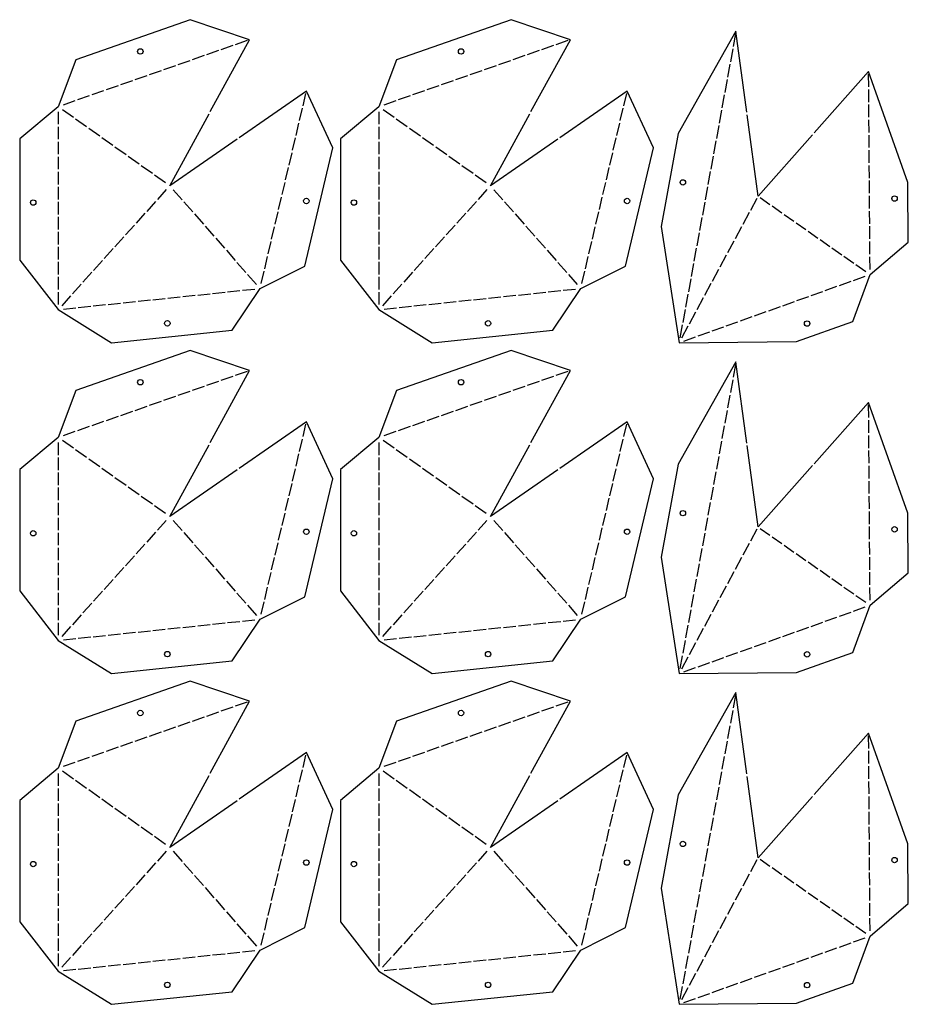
# Model space of a CAD drawing. Header units: millimetres. Extents: x 10 to 1452, y 10 to 2838.
# Tile 4 of 8: x 760 to 1452, y 525 to 1292. Entities that reach past the tile are written whole.
import ezdxf

# ---------------------------------------------------------------- set-up
doc = ezdxf.new("R2010")
doc.units = ezdxf.units.MM
doc.layers.add('CUT', color=1, linetype='CONTINUOUS')

msp = doc.modelspace()

# ---------------------------------------------------------------- linework, layer by layer
at = {"layer": 'CUT'}
for p, q in [((1317.315, 1281.326), (1315.494, 1271.351)), ((936.893, 1275.867), (927.597, 1272.616)), ((1186.767, 1275.867), (1177.47, 1272.616)), ((914.524, 1268.046), (905.228, 1264.796)), ((925.709, 1271.956), (916.412, 1268.706)), ((1164.398, 1268.046), (1155.101, 1264.796)), ((1175.582, 1271.956), (1166.286, 1268.706)), ((1315.134, 1269.384), (1313.312, 1259.409)), ((892.156, 1260.225), (882.859, 1256.975)), ((903.34, 1264.135), (894.043, 1260.885)), ((1142.029, 1260.225), (1132.732, 1256.975)), ((1153.213, 1264.135), (1143.917, 1260.885)), ((869.787, 1252.404), (860.49, 1249.154)), ((880.971, 1256.315), (871.675, 1253.064)), ((1119.66, 1252.404), (1110.364, 1249.154)), ((1130.844, 1256.315), (1121.548, 1253.064)), ((1312.953, 1257.442), (1311.131, 1247.467)), ((847.418, 1244.583), (838.121, 1241.333)), ((858.602, 1248.494), (849.306, 1245.243)), ((1097.291, 1244.583), (1087.995, 1241.333)), ((1108.476, 1248.494), (1099.179, 1245.243)), ((1310.772, 1245.499), (1308.95, 1235.524)), ((1421.081, 1239.858), (1421.009, 1249.706)), ((825.049, 1236.762), (815.753, 1233.512)), ((836.233, 1240.673), (826.937, 1237.422)), ((1074.922, 1236.762), (1065.626, 1233.512)), ((1086.107, 1240.673), (1076.81, 1237.422)), ((1421.167, 1228.01), (1421.095, 1237.858)), ((802.68, 1228.942), (793.384, 1225.691)), ((813.865, 1232.852), (804.568, 1229.602)), ((980.413, 1225.061), (982.674, 1234.646)), ((1052.554, 1228.942), (1043.257, 1225.691)), ((1063.738, 1232.852), (1054.442, 1229.602)), ((1230.286, 1225.061), (1232.547, 1234.646)), ((1308.591, 1233.557), (1306.769, 1223.582)), ((789.61, 1220.371), (789.615, 1210.677)), ((801.487, 1215.944), (792.87, 1222.057)), ((977.693, 1213.529), (979.954, 1223.114)), ((1039.483, 1220.371), (1039.488, 1210.677)), ((1051.36, 1215.944), (1042.744, 1222.057)), ((1227.566, 1213.529), (1229.827, 1223.114)), ((1306.41, 1221.614), (1304.588, 1211.64)), ((1421.254, 1216.162), (1421.182, 1226.01)), ((811.735, 1208.675), (803.118, 1214.787)), ((1061.608, 1208.675), (1052.992, 1214.787)), ((1421.34, 1204.314), (1421.268, 1214.162)), ((789.616, 1208.677), (789.62, 1198.982)), ((821.983, 1201.405), (813.366, 1207.518)), ((974.973, 1201.997), (977.234, 1211.582)), ((1039.489, 1208.677), (1039.494, 1198.982)), ((1071.856, 1201.405), (1063.24, 1207.518)), ((1224.846, 1201.997), (1227.107, 1211.582)), ((1304.229, 1209.672), (1302.407, 1199.697)), ((789.621, 1196.982), (789.626, 1187.288)), ((832.231, 1194.136), (823.614, 1200.248)), ((972.253, 1190.465), (974.514, 1200.05)), ((1039.495, 1196.982), (1039.499, 1187.288)), ((1082.104, 1194.136), (1073.487, 1200.248)), ((1222.126, 1190.465), (1224.387, 1200.05)), ((1302.047, 1197.73), (1300.226, 1187.755)), ((1421.427, 1192.466), (1421.355, 1202.314)), ((842.479, 1186.867), (833.862, 1192.979)), ((1092.352, 1186.867), (1083.735, 1192.979)), ((1421.513, 1180.618), (1421.441, 1190.466)), ((789.627, 1185.288), (789.632, 1175.593)), ((852.727, 1179.597), (844.11, 1185.709)), ((969.533, 1178.933), (971.794, 1188.518)), ((1039.5, 1185.288), (1039.505, 1175.593)), ((1102.6, 1179.597), (1093.983, 1185.709)), ((1219.406, 1178.933), (1221.667, 1188.518)), ((1299.866, 1185.787), (1298.044, 1175.812)), ((789.633, 1173.593), (789.637, 1163.899)), ((862.974, 1172.328), (854.358, 1178.44)), ((966.813, 1167.401), (969.074, 1176.986)), ((1039.506, 1173.593), (1039.511, 1163.899)), ((1112.848, 1172.328), (1104.231, 1178.44)), ((1216.687, 1167.401), (1218.947, 1176.986)), ((1297.685, 1173.845), (1295.863, 1163.87)), ((1421.6, 1168.77), (1421.528, 1178.618)), ((873.222, 1165.058), (864.606, 1171.171)), ((1123.096, 1165.058), (1114.479, 1171.171)), ((1421.686, 1156.922), (1421.614, 1166.77)), ((789.638, 1161.899), (789.643, 1152.204)), ((873.808, 1159.771), (866.868, 1152.063)), ((879.128, 1159.741), (886.107, 1151.811)), ((964.093, 1155.869), (966.354, 1165.454)), ((1039.512, 1161.899), (1039.516, 1152.204)), ((1123.682, 1159.771), (1116.741, 1152.063)), ((1129.001, 1159.741), (1135.98, 1151.811)), ((1213.967, 1155.869), (1216.227, 1165.454)), ((1295.504, 1161.903), (1293.682, 1151.928)), ((865.53, 1150.577), (858.59, 1142.869)), ((961.373, 1144.337), (963.634, 1153.923)), ((1115.403, 1150.577), (1108.463, 1142.869)), ((1211.247, 1144.337), (1213.508, 1153.923)), ((1333.905, 1152.955), (1328.891, 1143.648)), ((1336.492, 1153.57), (1344.188, 1148.189)), ((1421.773, 1145.074), (1421.701, 1154.922)), ((789.644, 1150.204), (789.649, 1140.51)), ((887.428, 1150.309), (894.408, 1142.379)), ((1039.517, 1150.204), (1039.522, 1140.51)), ((1137.302, 1150.309), (1144.281, 1142.379)), ((1293.323, 1149.96), (1291.501, 1139.985)), ((1345.827, 1147.043), (1353.523, 1141.662)), ((1421.859, 1133.226), (1421.787, 1143.074)), ((789.65, 1138.51), (789.655, 1128.815)), ((857.251, 1141.383), (850.311, 1133.675)), ((895.729, 1140.877), (902.709, 1132.947)), ((958.653, 1132.805), (960.914, 1142.391)), ((1039.523, 1138.51), (1039.528, 1128.815)), ((1107.125, 1141.383), (1100.184, 1133.675)), ((1145.603, 1140.877), (1152.582, 1132.947)), ((1208.527, 1132.805), (1210.788, 1142.391)), ((1291.142, 1138.018), (1289.32, 1128.043)), ((1327.942, 1141.887), (1322.929, 1132.579)), ((1355.163, 1140.516), (1362.859, 1135.135)), ((848.973, 1132.189), (842.033, 1124.481)), ((904.03, 1131.445), (911.01, 1123.515)), ((955.934, 1121.273), (958.194, 1130.859)), ((1098.846, 1132.189), (1091.906, 1124.481)), ((1153.903, 1131.445), (1160.883, 1123.515)), ((1205.807, 1121.273), (1208.068, 1130.859)), ((1321.98, 1130.819), (1316.966, 1121.511)), ((1364.498, 1133.989), (1372.194, 1128.608)), ((1373.833, 1127.462), (1381.529, 1122.081)), ((1421.946, 1121.378), (1421.874, 1131.226)), ((789.656, 1126.815), (789.66, 1117.121)), ((840.694, 1122.994), (833.754, 1115.287)), ((912.331, 1122.014), (919.31, 1114.083)), ((1039.529, 1126.815), (1039.534, 1117.121)), ((1090.568, 1122.994), (1083.627, 1115.287)), ((1162.204, 1122.014), (1169.184, 1114.083)), ((1288.961, 1126.075), (1287.139, 1116.101)), ((1316.018, 1119.75), (1311.004, 1110.443)), ((1383.168, 1120.935), (1390.864, 1115.555)), ((789.661, 1115.121), (789.666, 1105.426)), ((832.416, 1113.8), (825.476, 1106.092)), ((920.632, 1112.582), (927.611, 1104.651)), ((953.214, 1109.742), (955.474, 1119.327)), ((1039.535, 1115.121), (1039.539, 1105.426)), ((1082.289, 1113.8), (1075.349, 1106.092)), ((1170.505, 1112.582), (1177.485, 1104.651)), ((1203.087, 1109.742), (1205.348, 1119.327)), ((1286.779, 1114.133), (1284.958, 1104.158)), ((1392.503, 1114.409), (1400.199, 1109.028)), ((1422.032, 1109.53), (1421.96, 1119.378)), ((824.137, 1104.606), (817.197, 1096.898)), ((950.494, 1098.21), (952.754, 1107.795)), ((1074.011, 1104.606), (1067.07, 1096.898)), ((1200.367, 1098.21), (1202.628, 1107.795)), ((1310.055, 1108.682), (1305.042, 1099.374)), ((1401.838, 1107.882), (1409.534, 1102.501)), ((1422.119, 1097.682), (1422.047, 1107.53)), ((789.667, 1103.426), (789.672, 1093.732)), ((928.933, 1103.15), (935.912, 1095.219)), ((1039.54, 1103.426), (1039.545, 1093.732)), ((1178.806, 1103.15), (1185.785, 1095.219)), ((1284.598, 1102.191), (1282.776, 1092.216)), ((1304.093, 1097.614), (1299.079, 1088.306)), ((1411.174, 1101.355), (1418.87, 1095.974)), ((789.673, 1091.732), (789.677, 1082.037)), ((815.859, 1095.412), (808.919, 1087.704)), ((937.233, 1093.718), (944.213, 1085.787)), ((947.774, 1086.678), (950.035, 1096.263)), ((1039.546, 1091.732), (1039.551, 1082.037)), ((1065.732, 1095.412), (1058.792, 1087.704)), ((1187.107, 1093.718), (1194.086, 1085.787)), ((1197.647, 1086.678), (1199.908, 1096.263)), ((1282.417, 1090.248), (1280.595, 1080.273)), ((1409.252, 1089.074), (1418.381, 1092.336)), ((807.58, 1086.218), (800.64, 1078.51)), ((933.235, 1081.36), (942.877, 1082.368)), ((1057.454, 1086.218), (1050.513, 1078.51)), ((1183.109, 1081.36), (1192.751, 1082.368)), ((1298.131, 1086.545), (1293.117, 1077.238)), ((1387.226, 1081.205), (1396.356, 1084.467)), ((1398.239, 1085.139), (1407.368, 1088.401)), ((789.678, 1080.037), (789.683, 1070.343)), ((799.302, 1077.023), (792.362, 1069.315)), ((851.818, 1072.843), (861.46, 1073.851)), ((863.449, 1074.059), (873.091, 1075.068)), ((875.08, 1075.276), (884.722, 1076.285)), ((886.711, 1076.493), (896.353, 1077.502)), ((898.342, 1077.71), (907.984, 1078.718)), ((909.973, 1078.926), (919.615, 1079.935)), ((921.604, 1080.143), (931.246, 1081.152)), ((1039.552, 1080.037), (1039.556, 1070.343)), ((1049.175, 1077.023), (1042.235, 1069.315)), ((1101.692, 1072.843), (1111.334, 1073.851)), ((1113.323, 1074.059), (1122.965, 1075.068)), ((1124.954, 1075.276), (1134.596, 1076.285)), ((1136.585, 1076.493), (1146.227, 1077.502)), ((1148.216, 1077.71), (1157.858, 1078.718)), ((1159.847, 1078.926), (1169.489, 1079.935)), ((1171.478, 1080.143), (1181.12, 1081.152)), ((1280.236, 1078.306), (1278.414, 1068.331)), ((1292.169, 1075.477), (1287.155, 1066.17)), ((1365.201, 1073.335), (1374.33, 1076.597)), ((1376.214, 1077.27), (1385.343, 1080.532)), ((793.663, 1066.759), (803.305, 1067.768)), ((805.294, 1067.976), (814.936, 1068.984)), ((816.925, 1069.193), (826.567, 1070.201)), ((828.556, 1070.409), (838.198, 1071.418)), ((840.187, 1071.626), (849.829, 1072.635)), ((1043.537, 1066.759), (1053.179, 1067.768)), ((1055.168, 1067.976), (1064.81, 1068.984)), ((1066.799, 1069.193), (1076.441, 1070.201)), ((1078.43, 1070.409), (1088.072, 1071.418)), ((1090.061, 1071.626), (1099.703, 1072.635)), ((1278.055, 1066.364), (1276.233, 1056.389)), ((1343.176, 1065.466), (1352.305, 1068.728)), ((1354.189, 1069.4), (1363.318, 1072.662)), ((1286.206, 1064.409), (1281.192, 1055.101)), ((1321.151, 1057.596), (1330.28, 1060.858)), ((1332.163, 1061.531), (1341.292, 1064.793)), ((1275.874, 1054.421), (1274.052, 1044.446)), ((1280.244, 1053.34), (1275.23, 1044.033)), ((1299.125, 1049.727), (1308.255, 1052.989)), ((1310.138, 1053.661), (1319.267, 1056.923)), ((1277.1, 1041.857), (1286.229, 1045.119)), ((1288.113, 1045.792), (1297.242, 1049.054)), ((1317.315, 1023.698), (1315.494, 1013.724)), ((925.709, 1014.328), (916.412, 1011.078)), ((936.893, 1018.239), (927.597, 1014.989)), ((1175.582, 1014.328), (1166.286, 1011.078)), ((1186.767, 1018.239), (1177.47, 1014.989)), ((903.34, 1006.508), (894.043, 1003.257)), ((914.524, 1010.418), (905.228, 1007.168)), ((1153.213, 1006.508), (1143.917, 1003.257)), ((1164.398, 1010.418), (1155.101, 1007.168)), ((1315.134, 1011.756), (1313.312, 1001.781)), ((880.971, 998.687), (871.675, 995.436)), ((892.156, 1002.597), (882.859, 999.347)), ((1130.844, 998.687), (1121.548, 995.436)), ((1142.029, 1002.597), (1132.732, 999.347)), ((1312.953, 999.814), (1311.131, 989.839)), ((858.602, 990.866), (849.306, 987.615)), ((869.787, 994.776), (860.49, 991.526)), ((1108.476, 990.866), (1099.179, 987.615)), ((1119.66, 994.776), (1110.364, 991.526)), ((1421.081, 982.23), (1421.009, 992.078)), ((836.233, 983.045), (826.937, 979.795)), ((847.418, 986.955), (838.121, 983.705)), ((1086.107, 983.045), (1076.81, 979.795)), ((1097.291, 986.955), (1087.995, 983.705)), ((1310.772, 987.871), (1308.95, 977.896)), ((813.865, 975.224), (804.568, 971.974)), ((825.049, 979.135), (815.753, 975.884)), ((980.413, 967.433), (982.674, 977.018)), ((1063.738, 975.224), (1054.442, 971.974)), ((1074.922, 979.135), (1065.626, 975.884)), ((1230.286, 967.433), (1232.547, 977.018)), ((1308.591, 975.929), (1306.769, 965.954)), ((1421.167, 970.382), (1421.095, 980.23)), ((802.68, 971.314), (793.384, 968.063)), ((1052.554, 971.314), (1043.257, 968.063)), ((1421.254, 958.534), (1421.182, 968.382)), ((789.61, 962.743), (789.615, 953.049)), ((801.487, 958.317), (792.87, 964.429)), ((977.693, 955.901), (979.954, 965.486)), ((1039.483, 962.743), (1039.488, 953.049)), ((1051.36, 958.317), (1042.744, 964.429)), ((1227.566, 955.901), (1229.827, 965.486)), ((1306.41, 963.987), (1304.588, 954.012)), ((789.616, 951.049), (789.62, 941.354)), ((811.735, 951.047), (803.118, 957.159)), ((974.973, 944.369), (977.234, 953.954)), ((1039.489, 951.049), (1039.494, 941.354)), ((1061.608, 951.047), (1052.992, 957.159)), ((1224.846, 944.369), (1227.107, 953.954)), ((1304.229, 952.044), (1302.407, 942.069)), ((1421.34, 946.686), (1421.268, 956.534)), ((821.983, 943.778), (813.366, 949.89)), ((1071.856, 943.778), (1063.24, 949.89)), ((1421.427, 934.838), (1421.355, 944.686)), ((789.621, 939.354), (789.626, 929.66)), ((832.231, 936.508), (823.614, 942.62)), ((972.253, 932.837), (974.514, 942.422)), ((1039.495, 939.354), (1039.499, 929.66)), ((1082.104, 936.508), (1073.487, 942.62)), ((1222.126, 932.837), (1224.387, 942.422)), ((1302.047, 940.102), (1300.226, 930.127)), ((842.479, 929.239), (833.862, 935.351)), ((852.727, 921.969), (844.11, 928.082)), ((969.533, 921.305), (971.794, 930.89)), ((1092.352, 929.239), (1083.735, 935.351)), ((1102.6, 921.969), (1093.983, 928.082)), ((1219.406, 921.305), (1221.667, 930.89)), ((1299.866, 928.159), (1298.044, 918.185)), ((1421.513, 922.99), (1421.441, 932.838)), ((789.627, 927.66), (789.632, 917.965)), ((862.974, 914.7), (854.358, 920.812)), ((1039.5, 927.66), (1039.505, 917.965)), ((1112.848, 914.7), (1104.231, 920.812)), ((1421.6, 911.142), (1421.528, 920.99)), ((789.633, 915.965), (789.637, 906.271)), ((873.222, 907.43), (864.606, 913.543)), ((966.813, 909.773), (969.074, 919.359)), ((1039.506, 915.965), (1039.511, 906.271)), ((1123.096, 907.43), (1114.479, 913.543)), ((1216.687, 909.773), (1218.947, 919.359)), ((1297.685, 916.217), (1295.863, 906.242)), ((964.093, 898.241), (966.354, 907.827)), ((1213.967, 898.241), (1216.227, 907.827)), ((1421.686, 899.294), (1421.614, 909.142)), ((789.638, 904.271), (789.643, 894.576)), ((873.808, 902.143), (866.868, 894.436)), ((879.128, 902.113), (886.107, 894.183)), ((1039.512, 904.271), (1039.516, 894.576)), ((1123.682, 902.143), (1116.741, 894.436)), ((1129.001, 902.113), (1135.98, 894.183)), ((1295.504, 904.275), (1293.682, 894.3)), ((1421.773, 887.446), (1421.701, 897.294)), ((789.644, 892.576), (789.649, 882.882)), ((865.53, 892.949), (858.59, 885.241)), ((887.428, 892.681), (894.408, 884.751)), ((961.373, 886.709), (963.634, 896.295)), ((1039.517, 892.576), (1039.522, 882.882)), ((1115.403, 892.949), (1108.463, 885.241)), ((1137.302, 892.681), (1144.281, 884.751)), ((1211.247, 886.709), (1213.508, 896.295)), ((1293.323, 892.332), (1291.501, 882.357)), ((1333.905, 895.327), (1328.891, 886.02)), ((1336.492, 895.942), (1344.188, 890.561)), ((857.251, 883.755), (850.311, 876.047)), ((895.729, 883.25), (902.709, 875.319)), ((958.653, 875.178), (960.914, 884.763)), ((1107.125, 883.755), (1100.184, 876.047)), ((1145.603, 883.25), (1152.582, 875.319)), ((1208.527, 875.178), (1210.788, 884.763)), ((1327.942, 884.259), (1322.929, 874.951)), ((1345.827, 889.415), (1353.523, 884.034)), ((1355.163, 882.888), (1362.859, 877.507)), ((1421.859, 875.598), (1421.787, 885.446)), ((789.65, 880.882), (789.655, 871.187)), ((848.973, 874.561), (842.033, 866.853)), ((1039.523, 880.882), (1039.528, 871.187)), ((1098.846, 874.561), (1091.906, 866.853)), ((1291.142, 880.39), (1289.32, 870.415)), ((1364.498, 876.361), (1372.194, 870.981)), ((789.656, 869.187), (789.66, 859.493)), ((904.03, 873.818), (911.01, 865.887)), ((955.934, 863.646), (958.194, 873.231)), ((1039.529, 869.187), (1039.534, 859.493)), ((1153.903, 873.818), (1160.883, 865.887)), ((1205.807, 863.646), (1208.068, 873.231)), ((1288.961, 868.448), (1287.139, 858.473)), ((1321.98, 873.191), (1316.966, 863.883)), ((1373.833, 869.834), (1381.529, 864.454)), ((1421.946, 863.75), (1421.874, 873.598)), ((840.694, 865.367), (833.754, 857.659)), ((912.331, 864.386), (919.31, 856.455)), ((953.214, 852.114), (955.474, 861.699)), ((1090.568, 865.367), (1083.627, 857.659)), ((1162.204, 864.386), (1169.184, 856.455)), ((1203.087, 852.114), (1205.348, 861.699)), ((1316.018, 862.122), (1311.004, 852.815)), ((1383.168, 863.308), (1390.864, 857.927)), ((1422.032, 851.902), (1421.96, 861.75)), ((789.661, 857.493), (789.666, 847.798)), ((832.416, 856.172), (825.476, 848.465)), ((920.632, 854.954), (927.611, 847.023)), ((1039.535, 857.493), (1039.539, 847.798)), ((1082.289, 856.172), (1075.349, 848.465)), ((1170.505, 854.954), (1177.485, 847.023)), ((1286.779, 856.505), (1284.958, 846.53)), ((1392.503, 856.781), (1400.199, 851.4)), ((789.667, 845.798), (789.672, 836.104)), ((824.137, 846.978), (817.197, 839.27)), ((928.933, 845.522), (935.912, 837.591)), ((950.494, 840.582), (952.754, 850.167)), ((1039.54, 845.798), (1039.545, 836.104)), ((1074.011, 846.978), (1067.07, 839.27)), ((1178.806, 845.522), (1185.785, 837.591)), ((1200.367, 840.582), (1202.628, 850.167)), ((1284.598, 844.563), (1282.776, 834.588)), ((1310.055, 851.054), (1305.042, 841.747)), ((1401.838, 850.254), (1409.534, 844.873)), ((1411.174, 843.727), (1418.87, 838.346)), ((1422.119, 840.054), (1422.047, 849.902)), ((815.859, 837.784), (808.919, 830.076)), ((937.233, 836.09), (944.213, 828.159)), ((947.774, 829.05), (950.035, 838.635)), ((1065.732, 837.784), (1058.792, 830.076)), ((1187.107, 836.09), (1194.086, 828.159)), ((1197.647, 829.05), (1199.908, 838.635)), ((1304.093, 839.986), (1299.079, 830.678)), ((789.673, 834.104), (789.677, 824.41)), ((807.58, 828.59), (800.64, 820.882)), ((1039.546, 834.104), (1039.551, 824.41)), ((1057.454, 828.59), (1050.513, 820.882)), ((1282.417, 832.62), (1280.595, 822.646)), ((1298.131, 828.917), (1293.117, 819.61)), ((1398.239, 827.512), (1407.368, 830.773)), ((1409.252, 831.446), (1418.381, 834.708)), ((789.678, 822.41), (789.683, 812.715)), ((898.342, 820.082), (907.984, 821.09)), ((909.973, 821.298), (919.615, 822.307)), ((921.604, 822.515), (931.246, 823.524)), ((933.235, 823.732), (942.877, 824.741)), ((1039.552, 822.41), (1039.556, 812.715)), ((1148.216, 820.082), (1157.858, 821.09)), ((1159.847, 821.298), (1169.489, 822.307)), ((1171.478, 822.515), (1181.12, 823.524)), ((1183.109, 823.732), (1192.751, 824.741)), ((1280.236, 820.678), (1278.414, 810.703)), ((1376.214, 819.642), (1385.343, 822.904)), ((1387.226, 823.577), (1396.356, 826.839)), ((799.302, 819.396), (792.362, 811.688)), ((828.556, 812.781), (838.198, 813.79)), ((840.187, 813.998), (849.829, 815.007)), ((851.818, 815.215), (861.46, 816.224)), ((863.449, 816.432), (873.091, 817.44)), ((875.08, 817.648), (884.722, 818.657)), ((886.711, 818.865), (896.353, 819.874)), ((1049.175, 819.396), (1042.235, 811.688)), ((1078.43, 812.781), (1088.072, 813.79)), ((1090.061, 813.998), (1099.703, 815.007)), ((1101.692, 815.215), (1111.334, 816.224)), ((1113.323, 816.432), (1122.965, 817.44)), ((1124.954, 817.648), (1134.596, 818.657)), ((1136.585, 818.865), (1146.227, 819.874)), ((1292.169, 817.849), (1287.155, 808.542)), ((1354.189, 811.773), (1363.318, 815.034)), ((1365.201, 815.707), (1374.33, 818.969)), ((793.663, 809.131), (803.305, 810.14)), ((805.294, 810.348), (814.936, 811.357)), ((816.925, 811.565), (826.567, 812.573)), ((1043.537, 809.131), (1053.179, 810.14)), ((1055.168, 810.348), (1064.81, 811.357)), ((1066.799, 811.565), (1076.441, 812.573)), ((1278.055, 808.736), (1276.233, 798.761)), ((1286.206, 806.781), (1281.192, 797.473)), ((1332.163, 803.903), (1341.292, 807.165)), ((1343.176, 807.838), (1352.305, 811.1)), ((1310.138, 796.034), (1319.267, 799.295)), ((1321.151, 799.968), (1330.28, 803.23)), ((1275.874, 796.793), (1274.052, 786.818)), ((1280.244, 795.713), (1275.23, 786.405)), ((1288.113, 788.164), (1297.242, 791.426)), ((1299.125, 792.099), (1308.255, 795.361)), ((1277.1, 784.229), (1286.229, 787.491)), ((936.893, 760.611), (927.597, 757.361)), ((1186.767, 760.611), (1177.47, 757.361)), ((1317.315, 766.071), (1315.494, 756.096)), ((914.524, 752.79), (905.228, 749.54)), ((925.709, 756.701), (916.412, 753.45)), ((1164.398, 752.79), (1155.101, 749.54)), ((1175.582, 756.701), (1166.286, 753.45)), ((1315.134, 754.128), (1313.312, 744.153)), ((892.156, 744.969), (882.859, 741.719)), ((903.34, 748.88), (894.043, 745.629)), ((1142.029, 744.969), (1132.732, 741.719)), ((1153.213, 748.88), (1143.917, 745.629)), ((869.787, 737.148), (860.49, 733.898)), ((880.971, 741.059), (871.675, 737.809)), ((1119.66, 737.148), (1110.364, 733.898)), ((1130.844, 741.059), (1121.548, 737.809)), ((1312.953, 742.186), (1311.131, 732.211)), ((847.418, 729.328), (838.121, 726.077)), ((858.602, 733.238), (849.306, 729.988)), ((1097.291, 729.328), (1087.995, 726.077)), ((1108.476, 733.238), (1099.179, 729.988)), ((1310.772, 730.244), (1308.95, 720.269)), ((1421.081, 724.602), (1421.009, 734.45)), ((825.049, 721.507), (815.753, 718.256)), ((836.233, 725.417), (826.937, 722.167)), ((1074.922, 721.507), (1065.626, 718.256)), ((1086.107, 725.417), (1076.81, 722.167)), ((1421.167, 712.754), (1421.095, 722.602)), ((802.68, 713.686), (793.384, 710.435)), ((813.865, 717.596), (804.568, 714.346)), ((980.413, 709.805), (982.674, 719.39)), ((1052.554, 713.686), (1043.257, 710.435)), ((1063.738, 717.596), (1054.442, 714.346)), ((1230.286, 709.805), (1232.547, 719.39)), ((1308.591, 718.301), (1306.769, 708.326)), ((801.487, 700.689), (792.87, 706.801)), ((977.693, 698.273), (979.954, 707.858)), ((1051.36, 700.689), (1042.744, 706.801)), ((1227.566, 698.273), (1229.827, 707.858)), ((1306.41, 706.359), (1304.588, 696.384)), ((1421.254, 700.906), (1421.182, 710.754)), ((789.61, 705.115), (789.615, 695.421)), ((811.735, 693.419), (803.118, 699.532)), ((1039.483, 705.115), (1039.488, 695.421)), ((1061.608, 693.419), (1052.992, 699.532)), ((1421.34, 689.058), (1421.268, 698.906)), ((789.616, 693.421), (789.62, 683.726)), ((821.983, 686.15), (813.366, 692.262)), ((974.973, 686.741), (977.234, 696.326)), ((1039.489, 693.421), (1039.494, 683.726)), ((1071.856, 686.15), (1063.24, 692.262)), ((1224.846, 686.741), (1227.107, 696.326)), ((1304.229, 694.416), (1302.407, 684.441)), ((832.231, 678.88), (823.614, 684.993)), ((972.253, 675.209), (974.514, 684.794)), ((1082.104, 678.88), (1073.487, 684.993)), ((1222.126, 675.209), (1224.387, 684.794)), ((1421.427, 677.21), (1421.355, 687.058)), ((789.621, 681.726), (789.626, 672.032)), ((842.479, 671.611), (833.862, 677.723)), ((1039.495, 681.726), (1039.499, 672.032)), ((1092.352, 671.611), (1083.735, 677.723)), ((1302.047, 682.474), (1300.226, 672.499)), ((1421.513, 665.362), (1421.441, 675.21)), ((789.627, 670.032), (789.632, 660.337)), ((852.727, 664.341), (844.11, 670.454)), ((969.533, 663.677), (971.794, 673.263)), ((1039.5, 670.032), (1039.505, 660.337)), ((1102.6, 664.341), (1093.983, 670.454)), ((1219.406, 663.677), (1221.667, 673.263)), ((1299.866, 670.532), (1298.044, 660.557)), ((862.974, 657.072), (854.358, 663.184)), ((966.813, 652.145), (969.074, 661.731)), ((1112.848, 657.072), (1104.231, 663.184)), ((1216.687, 652.145), (1218.947, 661.731)), ((1421.6, 653.514), (1421.528, 663.362)), ((789.633, 658.337), (789.637, 648.643)), ((873.222, 649.803), (864.606, 655.915)), ((1039.506, 658.337), (1039.511, 648.643)), ((1123.096, 649.803), (1114.479, 655.915)), ((1297.685, 658.589), (1295.863, 648.614)), ((789.638, 646.643), (789.643, 636.949)), ((873.808, 644.516), (866.868, 636.808)), ((879.128, 644.485), (886.107, 636.555)), ((964.093, 640.613), (966.354, 650.199)), ((1039.512, 646.643), (1039.516, 636.949)), ((1123.682, 644.516), (1116.741, 636.808)), ((1129.001, 644.485), (1135.98, 636.555)), ((1213.967, 640.613), (1216.227, 650.199)), ((1295.504, 646.647), (1293.682, 636.672)), ((1421.686, 641.666), (1421.614, 651.514)), ((961.373, 629.082), (963.634, 638.667)), ((1211.247, 629.082), (1213.508, 638.667)), ((1333.905, 637.699), (1328.891, 628.392)), ((1336.492, 638.314), (1344.188, 632.933)), ((1421.773, 629.818), (1421.701, 639.666)), ((789.644, 634.949), (789.649, 625.254)), ((865.53, 635.321), (858.59, 627.614)), ((887.428, 635.054), (894.408, 627.123)), ((1039.517, 634.949), (1039.522, 625.254)), ((1115.403, 635.321), (1108.463, 627.614)), ((1137.302, 635.054), (1144.281, 627.123)), ((1293.323, 634.705), (1291.501, 624.73)), ((1345.827, 631.787), (1353.523, 626.406)), ((789.65, 623.254), (789.655, 613.56)), ((857.251, 626.127), (850.311, 618.419)), ((895.729, 625.622), (902.709, 617.691)), ((958.653, 617.55), (960.914, 627.135)), ((1039.523, 623.254), (1039.528, 613.56)), ((1107.125, 626.127), (1100.184, 618.419)), ((1145.603, 625.622), (1152.582, 617.691)), ((1208.527, 617.55), (1210.788, 627.135)), ((1291.142, 622.762), (1289.32, 612.787)), ((1327.942, 626.631), (1322.929, 617.324)), ((1355.163, 625.26), (1362.859, 619.88)), ((1421.859, 617.97), (1421.787, 627.818)), ((848.973, 616.933), (842.033, 609.225)), ((904.03, 616.19), (911.01, 608.259)), ((955.934, 606.018), (958.194, 615.603)), ((1098.846, 616.933), (1091.906, 609.225)), ((1153.903, 616.19), (1160.883, 608.259)), ((1205.807, 606.018), (1208.068, 615.603)), ((1321.98, 615.563), (1316.966, 606.255)), ((1364.498, 618.734), (1372.194, 613.353)), ((1421.946, 606.122), (1421.874, 615.97)), ((789.656, 611.56), (789.66, 601.865)), ((840.694, 607.739), (833.754, 600.031)), ((912.331, 606.758), (919.31, 598.827)), ((1039.529, 611.56), (1039.534, 601.865)), ((1090.568, 607.739), (1083.627, 600.031)), ((1162.204, 606.758), (1169.184, 598.827)), ((1288.961, 610.82), (1287.139, 600.845)), ((1373.833, 612.207), (1381.529, 606.826)), ((789.661, 599.865), (789.666, 590.171)), ((832.416, 598.545), (825.476, 590.837)), ((953.214, 594.486), (955.474, 604.071)), ((1039.535, 599.865), (1039.539, 590.171)), ((1082.289, 598.545), (1075.349, 590.837)), ((1203.087, 594.486), (1205.348, 604.071)), ((1286.779, 598.877), (1284.958, 588.902)), ((1316.018, 604.495), (1311.004, 595.187)), ((1383.168, 605.68), (1390.864, 600.299)), ((1392.503, 599.153), (1400.199, 593.772)), ((1422.032, 594.274), (1421.96, 604.122)), ((920.632, 597.326), (927.611, 589.395)), ((950.494, 582.954), (952.754, 592.539)), ((1170.505, 597.326), (1177.485, 589.395)), ((1200.367, 582.954), (1202.628, 592.539)), ((1310.055, 593.426), (1305.042, 584.119)), ((1401.838, 592.626), (1409.534, 587.245)), ((1422.119, 582.426), (1422.047, 592.274)), ((789.667, 588.171), (789.672, 578.476)), ((824.137, 589.35), (817.197, 581.642)), ((928.933, 587.894), (935.912, 579.964)), ((1039.54, 588.171), (1039.545, 578.476)), ((1074.011, 589.35), (1067.07, 581.642)), ((1178.806, 587.894), (1185.785, 579.964)), ((1284.598, 586.935), (1282.776, 576.96)), ((1411.174, 586.099), (1418.87, 580.718)), ((789.673, 576.476), (789.677, 566.782)), ((815.859, 580.156), (808.919, 572.448)), ((937.233, 578.462), (944.213, 570.532)), ((947.774, 571.422), (950.035, 581.007)), ((1039.546, 576.476), (1039.551, 566.782)), ((1065.732, 580.156), (1058.792, 572.448)), ((1187.107, 578.462), (1194.086, 570.532)), ((1197.647, 571.422), (1199.908, 581.007)), ((1304.093, 582.358), (1299.079, 573.05)), ((1409.252, 573.819), (1418.381, 577.08)), ((807.58, 570.962), (800.64, 563.254)), ((1057.454, 570.962), (1050.513, 563.254)), ((1282.417, 574.993), (1280.595, 565.018)), ((1298.131, 571.29), (1293.117, 561.982)), ((1387.226, 565.949), (1396.356, 569.211)), ((1398.239, 569.884), (1407.368, 573.146)), ((789.678, 564.782), (789.683, 555.087)), ((799.302, 561.768), (792.362, 554.06)), ((875.08, 560.02), (884.722, 561.029)), ((886.711, 561.237), (896.353, 562.246)), ((898.342, 562.454), (907.984, 563.463)), ((909.973, 563.671), (919.615, 564.679)), ((921.604, 564.887), (931.246, 565.896)), ((933.235, 566.104), (942.877, 567.113)), ((1039.552, 564.782), (1039.556, 555.087)), ((1049.175, 561.768), (1042.235, 554.06)), ((1124.954, 560.02), (1134.596, 561.029)), ((1136.585, 561.237), (1146.227, 562.246)), ((1148.216, 562.454), (1157.858, 563.463)), ((1159.847, 563.671), (1169.489, 564.679)), ((1171.478, 564.887), (1181.12, 565.896)), ((1183.109, 566.104), (1192.751, 567.113)), ((1280.236, 563.05), (1278.414, 553.075)), ((1292.169, 560.221), (1287.155, 550.914)), ((1365.201, 558.08), (1374.33, 561.341)), ((1376.214, 562.014), (1385.343, 565.276)), ((793.663, 551.503), (803.305, 552.512)), ((805.294, 552.72), (814.936, 553.729)), ((816.925, 553.937), (826.567, 554.945)), ((828.556, 555.154), (838.198, 556.162)), ((840.187, 556.37), (849.829, 557.379)), ((851.818, 557.587), (861.46, 558.596)), ((863.449, 558.804), (873.091, 559.812)), ((1043.537, 551.503), (1053.179, 552.512)), ((1055.168, 552.72), (1064.81, 553.729)), ((1066.799, 553.937), (1076.441, 554.945)), ((1078.43, 555.154), (1088.072, 556.162)), ((1090.061, 556.37), (1099.703, 557.379)), ((1101.692, 557.587), (1111.334, 558.596)), ((1113.323, 558.804), (1122.965, 559.812)), ((1343.176, 550.21), (1352.305, 553.472)), ((1354.189, 554.145), (1363.318, 557.407)), ((1278.055, 551.108), (1276.233, 541.133)), ((1286.206, 549.153), (1281.192, 539.846)), ((1321.151, 542.341), (1330.28, 545.602)), ((1332.163, 546.275), (1341.292, 549.537)), ((1275.874, 539.166), (1274.052, 529.191)), ((1280.244, 538.085), (1275.23, 528.777)), ((1299.125, 534.471), (1308.255, 537.733)), ((1310.138, 538.406), (1319.267, 541.668)), ((1277.1, 526.602), (1286.229, 529.863)), ((1288.113, 530.536), (1297.242, 533.798))]:
    msp.add_line(p, q, dxfattribs=at)
for points in [[(908.113, 1220.513), (938.781, 1276.527), (892.537, 1292.139), (803.306, 1260.941), (789.608, 1224.371), (759.62, 1199.356), (759.666, 1104.828), (789.685, 1066.343), (831.097, 1040.511), (925.112, 1050.346), (946.855, 1082.785), (981.793, 1100.23), (1003.493, 1192.234), (983.133, 1236.592), (930.631, 1200.237)], [(1157.987, 1220.513), (1188.654, 1276.527), (1142.411, 1292.139), (1053.179, 1260.941), (1039.481, 1224.371), (1009.493, 1199.356), (1009.54, 1104.828), (1039.558, 1066.343), (1080.971, 1040.511), (1174.986, 1050.346), (1196.729, 1082.785), (1231.667, 1100.23), (1253.367, 1192.234), (1233.006, 1236.592), (1180.504, 1200.237)], [(1326.131, 1219.996), (1317.675, 1283.294), (1272.618, 1203.568), (1259.367, 1131.017), (1273.333, 1040.511), (1364.906, 1041.372), (1408.699, 1057.019), (1422.148, 1093.682), (1451.965, 1118.9), (1451.625, 1165.404), (1420.994, 1251.706), (1378.588, 1203.959)], [(928.987, 1199.099), (876.485, 1162.744), (907.153, 1218.758)], [(1178.86, 1199.099), (1126.358, 1162.744), (1157.026, 1218.758)], [(1377.26, 1202.463), (1334.853, 1154.716), (1326.396, 1218.014)], [(908.113, 962.885), (938.781, 1018.899), (892.537, 1034.511), (803.306, 1003.313), (789.608, 966.743), (759.62, 941.729), (759.666, 847.2), (789.685, 808.715), (831.097, 782.884), (925.112, 792.719), (946.855, 825.157), (981.793, 842.602), (1003.493, 934.606), (983.133, 978.965), (930.631, 942.61)], [(1157.987, 962.885), (1188.654, 1018.899), (1142.411, 1034.511), (1053.179, 1003.313), (1039.481, 966.743), (1009.493, 941.729), (1009.54, 847.2), (1039.558, 808.715), (1080.971, 782.884), (1174.986, 792.719), (1196.729, 825.157), (1231.667, 842.602), (1253.367, 934.606), (1233.006, 978.965), (1180.504, 942.61)], [(1326.131, 962.368), (1317.675, 1025.666), (1272.618, 945.94), (1259.367, 873.389), (1273.333, 782.884), (1364.906, 783.745), (1408.699, 799.392), (1422.148, 836.054), (1451.965, 861.272), (1451.625, 907.776), (1420.994, 994.078), (1378.588, 946.331)], [(928.987, 941.471), (876.485, 905.116), (907.153, 961.13)], [(1178.86, 941.471), (1126.358, 905.116), (1157.026, 961.13)], [(1377.26, 944.835), (1334.853, 897.088), (1326.396, 960.386)], [(908.113, 705.257), (938.781, 761.271), (892.537, 776.884), (803.306, 745.685), (789.608, 709.115), (759.62, 684.101), (759.666, 589.573), (789.685, 551.087), (831.097, 525.256), (925.112, 535.091), (946.855, 567.529), (981.793, 584.974), (1003.493, 676.978), (983.133, 721.337), (930.631, 684.982)], [(1157.987, 705.257), (1188.654, 761.271), (1142.411, 776.884), (1053.179, 745.685), (1039.481, 709.115), (1009.493, 684.101), (1009.54, 589.573), (1039.558, 551.087), (1080.971, 525.256), (1174.986, 535.091), (1196.729, 567.529), (1231.667, 584.974), (1253.367, 676.978), (1233.006, 721.337), (1180.504, 684.982)], [(1326.131, 704.74), (1317.675, 768.038), (1272.618, 688.313), (1259.367, 615.761), (1273.333, 525.256), (1364.906, 526.117), (1408.699, 541.764), (1422.148, 578.426), (1451.965, 603.645), (1451.625, 650.148), (1420.994, 736.45), (1378.588, 688.703)], [(928.987, 683.843), (876.485, 647.488), (907.153, 703.503)], [(1178.86, 683.843), (1126.358, 647.488), (1157.026, 703.503)], [(1377.26, 687.207), (1334.853, 639.46), (1326.396, 702.758)]]:
    msp.add_lwpolyline(points, dxfattribs=at)
for centre in [(853.617, 1267.408), (1103.49, 1267.408), (1276.321, 1165.406), (770.144, 1149.735), (982.966, 1150.942), (1020.018, 1149.735), (1232.84, 1150.942), (1441.217, 1152.842), (874.663, 1055.626), (1124.536, 1055.626), (1373.131, 1055.461), (853.617, 1009.78), (1103.49, 1009.78), (1276.321, 907.778), (1441.217, 895.214), (770.144, 892.107), (982.966, 893.314), (1020.018, 892.107), (1232.84, 893.314), (874.663, 797.998), (1124.536, 797.998), (1373.131, 797.833), (853.617, 752.153), (1103.49, 752.153), (1276.321, 650.15), (770.144, 634.479), (982.966, 635.686), (1020.018, 634.479), (1232.84, 635.686), (1441.217, 637.586), (874.663, 540.37), (1124.536, 540.37), (1373.131, 540.205)]:
    msp.add_circle(centre, 2.1, dxfattribs=at)

doc.saveas('drawing.dxf')
